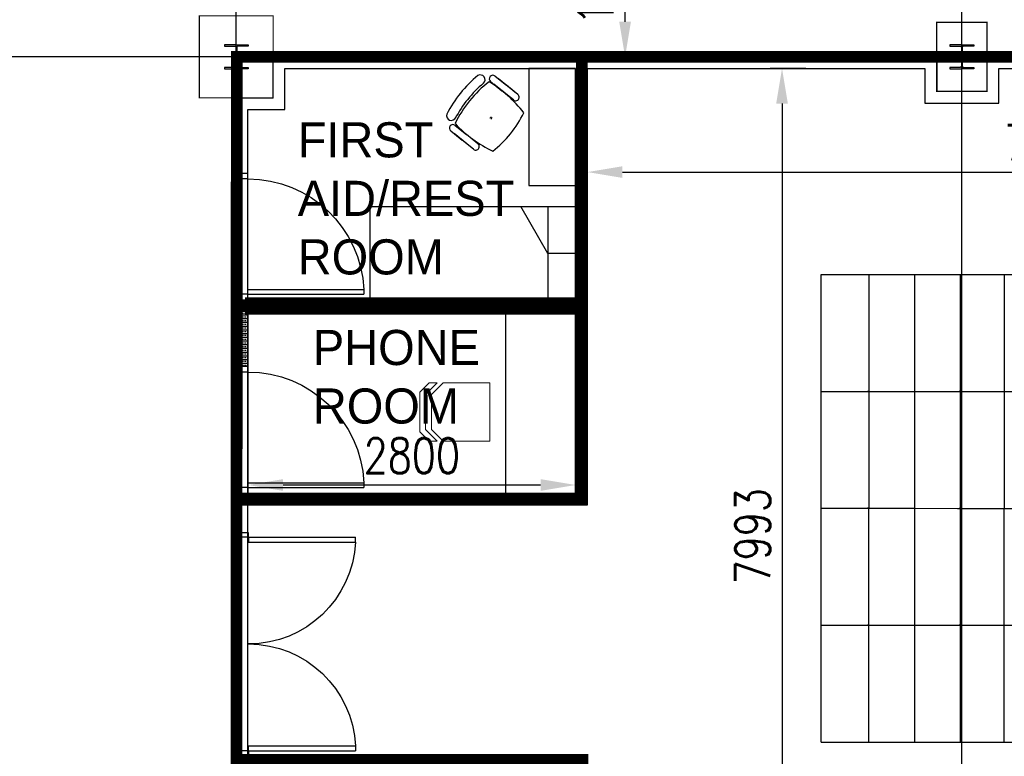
# Model space of a CAD drawing. Header units: millimetres. Extents: x -312551 to 250764, y -35891 to 59426.
# Tile 93 of 256: x -248676 to -240263, y 30232 to 36527. Entities that reach past the tile are written whole.
import ezdxf

# ---------------------------------------------------------------- set-up
doc = ezdxf.new("R2010")
doc.units = ezdxf.units.MM
doc.header["$LTSCALE"] = 2.5
for name, color, linetype in [('FO-00 - FURN$0$FURNITURE', 22, 'Continuous'), ('NF-DIM', 4, 'Continuous'), ('REGUS-FURNITURE', 40, 'Continuous')]:
    doc.layers.add(name, color=color, linetype=linetype)
doc.styles.add('ROMANS', font='romans.shx', dxfattribs={"width": 0.8})
doc.dimstyles.new('100NFDIM', dxfattribs={"dimscale": 100, "dimtxt": 3, "dimasz": 3, "dimexe": 1, "dimexo": 1, "dimgap": 1, "dimtad": 1, "dimdec": 0, "dimdsep": 46, "dimtxsty": 'ROMANS', "dimcen": 3, "dimclrd": 4, "dimclre": 4, "dimclrt": 1, "dimaunit": 1, "dimadec": 0, "dimazin": 0, "dimtfac": 1, "dimtdec": 0, "dimtmove": 0, "dimatfit": 3, "dimfxl": 0, "dimtolj": 1, "dimarcsym": 0})

# ---------------------------------------------------------------- blocks, each defined once
blk = doc.blocks.new('*D281')
at = {"color": 4, "lineweight": -2}
for p, q in [((-241957.5, 36109.5), (-242262.2, 36109.5)), ((-242162.2, 35809.5), (-242162.2, 28416.2)), ((-241957.5, 28116.2), (-242262.2, 28116.2))]:
    blk.add_line(p, q, dxfattribs=at)
at = {"color": 4}
for points in [[(-242212.2, 35809.5), (-242112.2, 35809.5), (-242162.2, 36109.5)], [(-242212.2, 28416.2), (-242112.2, 28416.2), (-242162.2, 28116.2)]]:
    blk.add_solid(points, dxfattribs=at)
at = {"layer": 'Defpoints', "color": 0}
for p in [(-241857.5, 36109.5), (-242162.2, 28116.2), (-241857.5, 28116.2)]:
    blk.add_point(p, dxfattribs=at)
at = {"color": 1, "insert": (-242412.2, 32112.8), "char_height": 300, "attachment_point": 5, "rotation": 90, "style": 'ROMANS'}
blk.add_mtext('\\A1;7993', dxfattribs=at)
blk = doc.blocks.new('*D282')
at = {"color": 4, "lineweight": -2}
for p, q in [((-235880.5, 33630.7), (-235880.5, 35324.4)), ((-243525.5, 35224.4), (-236180.5, 35224.4))]:
    blk.add_line(p, q, dxfattribs=at)
at = {"color": 4}
for points in [[(-243525.5, 35274.4), (-243525.5, 35174.4), (-243825.5, 35224.4)], [(-236180.5, 35274.4), (-236180.5, 35174.4), (-235880.5, 35224.4)]]:
    blk.add_solid(points, dxfattribs=at)
at = {"layer": 'Defpoints', "color": 0}
for p in [(-243825.5, 35224.4), (-235880.5, 35224.4), (-235880.5, 33530.7)]:
    blk.add_point(p, dxfattribs=at)
at = {"color": 1, "insert": (-239853, 35474.4), "char_height": 300, "attachment_point": 5, "style": 'ROMANS'}
blk.add_mtext('\\A1;7945', dxfattribs=at)
blk = doc.blocks.new('1800door')
for p, q in [((-865, 0), (-865, 864.1)), ((-825, 864.1), (-865, 864.1)), ((-825, 0), (-825, 864.1)), ((825, 0), (825, 864.1)), ((825, 864.1), (865, 864.1)), ((865, 0), (865, 864.1)), ((-865, 0), (-900, 0)), ((-865, 0), (-865, -100)), ((-865, 0), (-825, 0)), ((865, 0), (825, 0)), ((865, 0), (865, -100)), ((865, 0), (900, 0)), ((900, 0), (900, -100)), ((-900, 0), (-900, -100)), ((-865, -100), (-900, -100)), ((865, -100), (900, -100))]:
    blk.add_line(p, q)
for centre, start, end in [((-865, 0), 0, 87.34954), ((865, 0), 92.65046, 180)]:
    blk.add_arc(centre, 865, start, end)
blk = doc.blocks.new('FO-01- FURN$0$A$C41051455')
at = {"linetype": 'Continuous', "lineweight": 0}
for p in [(0, 500), (400, 0)]:
    blk.add_line(p, (0, 0), dxfattribs=at)
at = {"lineweight": 0}
for p, q in [((400, 500), (0, 500)), ((400, 500), (500, 400)), ((550, 400), (450, 500)), ((450, 500), (520, 500)), ((600, 420), (520, 500)), ((500, 400), (500, 100)), ((550, 100), (550, 400)), ((600, 80), (600, 420)), ((400, 0), (500, 100)), ((450, 0), (550, 100)), ((520, 0), (600, 80)), ((450, 0), (520, 0))]:
    blk.add_line(p, q, dxfattribs=at)
blk = doc.blocks.new('Door')
at = {"layer": 'REGUS-FURNITURE'}
for p, q in [((0, 0), (0.1, 0)), ((0, 0), (0, -0.05)), ((0.1, 0), (0.1, -0.09)), ((0.1, -0.05), (0, -0.05)), ((0.1, -0.05), (1.09, -0.05)), ((1.09, -0.09), (1.09, -0.05)), ((0.1, -0.09), (1.09, -0.09)), ((0.1, -1.036), (0, -1.036)), ((0, -1.086), (0, -1.036)), ((0, -1.086), (0.1, -1.086)), ((0.1, -1.036), (0.1, -1.086))]:
    blk.add_line(p, q, dxfattribs=at)
blk.add_arc((0.1, -0.045), 0.991, 270, 357.39738, dxfattribs=at)
blk = doc.blocks.new('*D305')
at = {"color": 4, "lineweight": -2, "ltscale": 500000}
for p, q in [((-246725.6, 33516.8, 0), (-246725.6, 32450.3, 0)), ((-243925.5, 33516.6, 0), (-243925.5, 32450.3, 0)), ((-244225.5, 32550.3, 0), (-246425.6, 32550.3, 0))]:
    blk.add_line(p, q, dxfattribs=at)
at = {"color": 4, "ltscale": 500000}
for points in [[(-246425.6, 32600.3, 0), (-246425.6, 32500.3, 0), (-246725.6, 32550.3, 0)], [(-244225.5, 32600.3, 0), (-244225.5, 32500.3, 0), (-243925.5, 32550.3, 0)]]:
    blk.add_solid(points, dxfattribs=at)
at = {"layer": 'Defpoints', "color": 0, "ltscale": 500000}
for p in [(-246725.6, 33616.8), (-243925.5, 33616.6), (-246725.6, 32550.3, 0)]:
    blk.add_point(p, dxfattribs=at)
at = {"color": 1, "ltscale": 500000, "insert": (-245325.5, 32800.3, 0), "char_height": 300, "attachment_point": 5, "style": 'ROMANS'}
blk.add_mtext('\\A1;2800', dxfattribs=at)
blk = doc.blocks.new('Phone Chair')
at = {"layer": 'FO-00 - FURN$0$FURNITURE'}
for p, q in [((170509.1, 33241.9), (170606.6, 33320.5)), ((170519.8, 33250.5), (170675.5, 33376)), ((170704.2, 33399.1), (170606.6, 33320.5)), ((170741.9, 33352.4), (170644.3, 33273.8)), ((170546.7, 33195.2), (170644.3, 33273.8)), ((170749.2, 33037.4), (170729.5, 33040.5)), ((170738.8, 33029), (170739.9, 33048.9)), ((171043.1, 33039.1), (171043, 33039)), ((170849.3, 32819.7), (170946.9, 32898.4)), ((170860, 32828.4), (171015.7, 32953.9)), ((170897.7, 32781.7), (171053.4, 32907.2)), ((171044.4, 32977), (170946.9, 32898.4)), ((171082.1, 32930.3), (170984.5, 32851.7)), ((170887, 32773), (170984.5, 32851.7))]:
    blk.add_line(p, q, dxfattribs=at)
for centre, radius, start, end in [((170723, 33375.8), 30, 308.86765, 128.86765), ((170830.3, 33366.7), 40.4, 58.79942, 235.84752), ((171344.2, 32387), 1127.4, 121.39503, 141.83304), ((170142.9, 32560.1), 1000, 25.47785, 52.12611), ((170158.4, 32572.5), 1000, 27.80413, 50.01181), ((170223, 32623.2), 1000, 26.65479, 51.08051), ((170527.9, 33218.5), 30, 128.86765, 308.86765), ((171350.9, 33533.6), 1000, 206.73496, 231.13366), ((171078.5, 33058.7), 40.4, 209.07728, 18.93588), ((170230.4, 33768.9), 1127.4, 295.9279, 316.31319), ((171063.2, 32953.6), 30, 308.86765, 128.86765), ((170868.1, 32796.4), 30, 128.86765, 308.86765)]:
    blk.add_arc(centre, radius, start, end, dxfattribs=at)
blk = doc.blocks.new('*D317')
at = {"color": 4, "lineweight": -2, "ltscale": 500000}
for p, q in [((-243521.1, 37575.5), (-243603, 37575.5)), ((-243503, 36509.5), (-243503, 37275.5)), ((-243521.1, 36209.5), (-243603, 36209.5))]:
    blk.add_line(p, q, dxfattribs=at)
at = {"color": 4, "ltscale": 500000}
for points in [[(-243553, 37275.5), (-243453, 37275.5), (-243503, 37575.5)], [(-243553, 36509.5), (-243453, 36509.5), (-243503, 36209.5)]]:
    blk.add_solid(points, dxfattribs=at)
at = {"layer": 'Defpoints', "color": 0, "ltscale": 500000}
for p in [(-243503, 37575.5), (-243421.1, 37575.5, 18), (-243421.1, 36209.5)]:
    blk.add_point(p, dxfattribs=at)
at = {"color": 1, "ltscale": 500000, "insert": (-243753, 36892.5), "char_height": 300, "attachment_point": 5, "rotation": 90, "style": 'ROMANS'}
blk.add_mtext('\\A1;1366', dxfattribs=at)
blk = doc.blocks.new('SECURE FILING')
for p in [(170671, 39960.3, 0), (171670.3, 39960.1, 0), (172669.5, 39960, 0), (170670.9, 39569.1, 0), (171670.2, 39568.9, 0), (172669.5, 39568.8, 0), (170670.9, 39177.8, 0), (171670.1, 39177.7, 0), (172669.4, 39177.6, 0), (170670.8, 38786.6, 0), (171670.1, 38786.5, 0), (172669.4, 38786.4, 0), (170670.8, 38386.6, 0), (171670.1, 38386.5, 0), (172669.3, 38386.4, 0), (170670.7, 37995.4, 0), (171670, 37995.3, 0), (172669.3, 37995.1, 0), (170670.7, 37604.2, 0), (171669.9, 37604.1, 0), (172669.2, 37603.9, 0), (170670.6, 37213, 0), (171669.9, 37212.8, 0), (172669.2, 37212.7, 0), (170670.6, 36813, 0), (171669.9, 36812.8, 0), (172669.1, 36812.7, 0), (170670.5, 36430.5, 0), (171669.8, 36430.4, 0), (172669.1, 36430.2, 0), (170670.4, 35648.1, 0), (171669.7, 35647.9, 0), (172669, 35647.8, 0)]:
    blk.add_point(p)
at = {"layer": 'FO-00 - FURN$0$FURNITURE'}
for p, q in [((169670.9, 35248.2, 0), (169671.7, 39960.4, 0)), ((173668.8, 39959.9, 0), (169671.7, 39960.4, 0)), ((170670.9, 39560.3, 0), (170671, 39960.4, 0)), ((171670.2, 39560.1, 0), (171670.3, 39960.2, 0)), ((172669.5, 39560, 0), (172669.5, 39960, 0)), ((173668, 35247.5, 0), (173668.8, 39959.9, 0)), ((173668.7, 39568.7, 0), (169671.7, 39569.2, 0)), ((173668.7, 39568.5, 0), (169671.7, 39569.2, 0)), ((170670.9, 39169.1, 0), (170670.9, 39569.1, 0)), ((171670.1, 39168.9, 0), (171670.2, 39569, 0)), ((172669.4, 39168.8, 0), (172669.5, 39568.8, 0)), ((173668.7, 39177.5, 0), (169671.6, 39178, 0)), ((173668.7, 39177.3, 0), (169671.6, 39178, 0)), ((170670.8, 38777.8, 0), (170670.9, 39177.9, 0)), ((171670.1, 38777.7, 0), (171670.1, 39177.8, 0)), ((172669.3, 38777.6, 0), (172669.4, 39177.6, 0)), ((173668.6, 38786.1, 0), (169671.5, 38786.7, 0)), ((173668.6, 38786.2, 0), (169671.6, 38786.7, 0)), ((170670.8, 38386.6, 0), (170670.8, 38786.7, 0)), ((171670, 38386.5, 0), (171670.1, 38786.5, 0)), ((172669.3, 38386.4, 0), (172669.4, 38786.4, 0)), ((173668.6, 38394.8, 0), (169671.5, 38395.5, 0)), ((170670.7, 37986.6, 0), (170670.8, 38386.7, 0)), ((171670, 37986.5, 0), (171670.1, 38386.5, 0)), ((172669.3, 37986.4, 0), (172669.3, 38386.4, 0)), ((173668.5, 37995, 0), (169671.5, 37995.5, 0)), ((173668.5, 37994.8, 0), (169671.5, 37995.5, 0)), ((170670.7, 37595.4, 0), (170670.7, 37995.5, 0)), ((171669.9, 37595.3, 0), (171670, 37995.3, 0)), ((172669.2, 37595.1, 0), (172669.3, 37995.2, 0)), ((173668.5, 37603.6, 0), (169671.4, 37604.3, 0)), ((170670.6, 37204.2, 0), (170670.7, 37604.3, 0)), ((171669.9, 37204.1, 0), (171669.9, 37604.1, 0)), ((172669.1, 37203.9, 0), (172669.2, 37603.9, 0)), ((173668.4, 37212.4, 0), (169671.3, 37213.1, 0)), ((173668.4, 37212.6, 0), (169671.4, 37213.1, 0)), ((170670.6, 36813, 0), (170670.6, 37213.1, 0)), ((171669.8, 36812.8, 0), (171669.9, 37212.9, 0)), ((172669.1, 36812.7, 0), (172669.2, 37212.7, 0)), ((173668.4, 36812.6, 0), (169671.3, 36813.1, 0)), ((170670.5, 36413, 0), (170670.6, 36813.1, 0)), ((171669.8, 36412.8, 0), (171669.9, 36812.9, 0)), ((172669.1, 36412.7, 0), (172669.1, 36812.7, 0)), ((173668.3, 36438.7, 0), (169671.3, 36439.4, 0)), ((170670.5, 36030.5, 0), (170670.5, 36430.6, 0)), ((171669.7, 36030.4, 0), (171669.8, 36430.4, 0)), ((172669, 36030.2, 0), (172669.1, 36430.2, 0)), ((173668.3, 36047.5, 0), (169671.2, 36048.1, 0)), ((170670.4, 35639.3, 0), (170670.5, 36039.4, 0)), ((171669.7, 35639.1, 0), (171669.7, 36039.2, 0)), ((172668.9, 35639, 0), (172669, 36039, 0)), ((173668.2, 35656.2, 0), (169671.1, 35656.9, 0)), ((173668.2, 35656.4, 0), (169671.2, 35656.9, 0)), ((170670.4, 35248.1, 0), (170670.4, 35648.2, 0)), ((171669.6, 35247.9, 0), (171669.7, 35648, 0)), ((172668.9, 35247.8, 0), (172669, 35647.8, 0)), ((173668.2, 35247.5, 0), (169670.9, 35248.2, 0))]:
    blk.add_line(p, q, dxfattribs=at)

msp = doc.modelspace()

# ---------------------------------------------------------------- hatches: boundary and pattern name
h = msp.add_hatch()
h.set_pattern_fill('BRASS', color=8, scale=5, style=0)
h.set_pattern_definition([(0, (-395608.31, 0), (0, 31.75), []), (0, (-395608.31, 15.875), (0, 31.75), [15.875, -7.9375])])
h.paths.add_polyline_path([(-246725.5, 34130), (-246825.5, 34130), (-246825.5, 33566), (-246725.5, 33566)])

# ---------------------------------------------------------------- linework, layer by layer
at = {"color": 8}
for p, q in [((-246825.5, -27784), (-246825.5, 58409.3)), ((-240625.5, -31409.4), (-240625.5, 58409.3)), ((-231058.6, 36209.5), (-311086.5, 36209.5))]:
    msp.add_line(p, q, dxfattribs=at)
at = {"color": 8, "ltscale": 500000}
for p, q in [((-246510.5, 36209.5), (-248577, 36209.5)), ((-243925.5, 32480), (-243925.5, 36109.5)), ((-244163.7, 34530), (-244393.7, 34930)), ((-244163.7, 34930), (-244163.8, 34130)), ((-243925.5, 34530), (-244163.7, 34530))]:
    msp.add_line(p, q, dxfattribs=at)
at = {"color": 8, "const_width": 10}
for points in [[(-247140.5, 36559.5), (-246510.5, 36559.5), (-246510.5, 35859.5), (-247140.5, 35859.5)], [(-240840.5, 36504.5), (-240840.5, 35914.5), (-240410.5, 35914.5), (-240410.5, 36504.5)]]:
    msp.add_lwpolyline(points, close=True, dxfattribs=at)
at = {"color": 8}
for points in [[(-246825.5, 36311.1), (-246927.1, 36311.1), (-246927.1, 36300.1), (-246839.9, 36300.1, -0.414214), (-246829.2, 36289.4), (-246829.2, 36129.6, -0.414214), (-246839.9, 36118.9), (-246927.1, 36118.9), (-246927.1, 36107.9), (-246825.5, 36107.9)], [(-246825.5, 36311.1), (-246723.9, 36311.1), (-246723.9, 36300.1), (-246811.2, 36300.1, 0.414214), (-246821.9, 36289.4), (-246821.9, 36129.6, 0.414214), (-246811.2, 36118.9), (-246723.9, 36118.9), (-246723.9, 36107.9), (-246825.5, 36107.9)], [(-240625.5, 36311.1), (-240727.1, 36311.1), (-240727.1, 36300.1), (-240639.9, 36300.1, -0.414214), (-240629.2, 36289.4), (-240629.2, 36129.6, -0.414214), (-240639.9, 36118.9), (-240727.1, 36118.9), (-240727.1, 36107.9), (-240625.5, 36107.9)], [(-240625.5, 36311.1), (-240523.9, 36311.1), (-240523.9, 36300.1), (-240611.2, 36300.1, 0.414214), (-240621.9, 36289.4), (-240621.9, 36129.6, 0.414214), (-240611.2, 36118.9), (-240523.9, 36118.9), (-240523.9, 36107.9), (-240625.5, 36107.9)]]:
    msp.add_lwpolyline(points, format="xyb", dxfattribs=at)
for points in [[(-246825.5, 35859.5), (-246510.5, 35859.5), (-246510.5, 36209.5), (-240840.5, 36209.5), (-240840.5, 35914.5), (-240410.5, 35914.5), (-240410.5, 36209.5), (-240045.5, 36209.5), (-240045.5, 36067.8), (-235780.5, 36067.8), (-235780.5, 28633.5), (-240045.5, 28633.5), (-240045.5, 28116.2)], [(-243825.5, 36109.5), (-240940.5, 36109.5), (-240940.5, 35814.5), (-240310.5, 35814.5), (-240310.5, 36109.5), (-240145.5, 36109.5), (-240145.5, 35967.8), (-235880.5, 35967.8), (-235880.5, 28733.5), (-240145.5, 28733.5), (-240145.5, 28216.2), (-240265.6, 28216.2), (-240265.6, 28807), (-240985.4, 28807), (-240985.4, 28116.2), (-243825.5, 28116.2), (-243825.5, 30242), (-246725.5, 30242), (-246725.5, 34459.5), (-246725.5, 35759.5), (-246410.5, 35759.5), (-246410.5, 36109.5), (-243925.5, 36109.5)], [(-246825.5, 30142), (-246825.5, 34459.5), (-246825.5, 35859.5)]]:
    msp.add_lwpolyline(points, dxfattribs=at)
at = {"color": 8, "ltscale": 500000}
msp.add_lwpolyline([(-243925.5, 34130), (-246825.5, 34130), (-246825.5, 32380), (-243825.5, 32380), (-243825.5, 36109.5)], dxfattribs=at)
for points in [[(-244325.5, 35109.5), (-243925.5, 35109.5), (-243925.5, 36109.5), (-244325.5, 36109.5)], [(-245681.1, 34130), (-245681.1, 34930), (-243925.5, 34930), (-243925.5, 34130)], [(-246725.5, 33566), (-246825.5, 33566), (-246825.5, 34130), (-246725.5, 34130)], [(-243925.5, 34030), (-246725.5, 34030), (-246725.5, 32480), (-243925.5, 32480)]]:
    msp.add_lwpolyline(points, close=True, dxfattribs=at)
at = {"color": 8, "ltscale": 500000, "const_width": 50}
msp.add_lwpolyline([(-243925.5, 34030), (-246725.5, 34030), (-246725.5, 34130), (-243925.5, 34130)], close=True, dxfattribs=at)
at = {"color": 8}
msp.add_lwpolyline([(-243925.5, 34030), (-244525.5, 34030), (-244525.5, 32480), (-243925.5, 32480)], close=True, dxfattribs=at)
at = {"layer": 'NF-DIM', "color": 170, "ltscale": 500000, "const_width": 100}
for points in [[(-246145.5, 9442.8), (-246825.5, 9442.8), (-246821.9, 36209.5), (-240045.5, 36209.5)], [(-243873, 36209.5), (-243873, 32434), (-246822.4, 32434.4)], [(-243925.5, 34080), (-246822.2, 34080.4)], [(-243868.3, 28061.3), (-243868.3, 30201.1), (-246825.5, 30201.1)]]:
    msp.add_lwpolyline(points, dxfattribs=at)

# ---------------------------------------------------------------- block references
at = {"color": 8}
for name, p, rotation in [('Phone Chair', (-176287.1, -124219.9), 102.1953941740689), ('SECURE FILING', (-277075.5, 204020.9, 0), 270), ('FO-01- FURN$0$A$C41051455', (-244658, 33423.8), 179.9979007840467)]:
    msp.add_blockref(name, p, dxfattribs=dict(at, rotation=rotation))
for name, p, xscale, yscale, zscale, rotation in [('Door', (-246825.5, 34130), -1000, 1000, 1000, 180), ('Door', (-246825.5, 32480), -1000, 1000, 1000, 180), ('1800door', (-246720, 31192), -1.055555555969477, 1.055555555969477, 1.055555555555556, 270)]:
    msp.add_blockref(name, p, dxfattribs=dict(at, xscale=xscale, yscale=yscale, zscale=zscale, rotation=rotation))

# ---------------------------------------------------------------- texts
at = {"color": 8, "char_height": 300, "width": 2089.638, "attachment_point": 1}
for s, insert in [('FIRST AID/REST ROOM', (-246300.2, 35650, 0)), ('PHONE ROOM', (-246170.6, 33875.5, 0))]:
    msp.add_mtext(s, dxfattribs=dict(at, insert=insert))

# ---------------------------------------------------------------- dimensions: what is measured, and where the dimension line sits
at = {"color": 8, "ltscale": 500000}
dim = msp.add_linear_dim(base=(-243503, 37575.5), p1=(-243421.1, 36209.5), p2=(-243421.1, 37575.5, 18), angle=90, dimstyle='100NFDIM', dxfattribs=at)
dim.commit()
dim.dimension.update_dxf_attribs({"geometry": '*D317', "text_midpoint": (-243753, 36892.5)})
at = {"color": 8}
dim = msp.add_linear_dim(base=(-242162.2, 28116.2), p1=(-241857.5, 36109.5), p2=(-241857.5, 28116.2), angle=90, dimstyle='100NFDIM', dxfattribs=at)
dim.commit()
dim.dimension.update_dxf_attribs({"geometry": '*D281', "text_midpoint": (-242412.2, 32112.8)})
dim = msp.add_linear_dim(base=(-235880.5, 35224.4), p1=(-243825.5, 35224.4), p2=(-235880.5, 33530.7), dimstyle='100NFDIM', dxfattribs=at)
dim.commit()
dim.dimension.update_dxf_attribs({"geometry": '*D282', "text_midpoint": (-239853, 35474.4)})
at = {"color": 8, "ltscale": 500000}
dim = msp.add_linear_dim(base=(-246725.6, 32550.3, 0), p1=(-243925.5, 33616.6), p2=(-246725.6, 33616.8), dimstyle='100NFDIM', dxfattribs=at)
dim.commit()
dim.dimension.update_dxf_attribs({"geometry": '*D305', "text_midpoint": (-245325.5, 32800.3, 0)})

doc.saveas('drawing.dxf')
